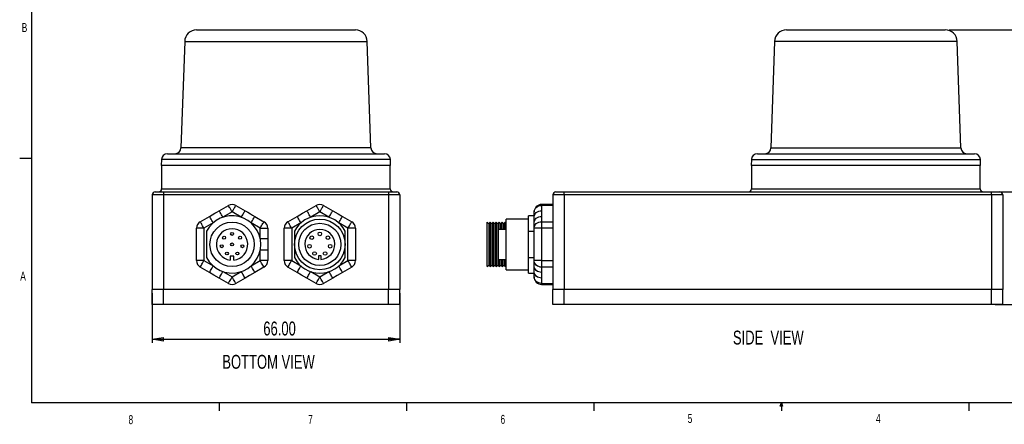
# Model space of a CAD drawing. Extents: x 13 to 419, y 4 to 274.
# Tile 1 of 4: x 13 to 275, y 4 to 112. Entities that reach past the tile are written whole.
import ezdxf

# ---------------------------------------------------------------- set-up
doc = ezdxf.new("R2010")
doc.units = 0
doc.header["$PDSIZE"] = -1
doc.layers.get('0').update_dxf_attribs({"linetype": 'CONTINUOUS'})
doc.layers.get('DEFPOINTS').update_dxf_attribs({"linetype": 'CONTINUOUS'})
doc.dimstyles.new('SLDDIMSTYLE0', dxfattribs={"dimtxt": 4.938889, "dimasz": 3, "dimexe": 1, "dimexo": 0.0625, "dimgap": 1.234722, "dimtad": 0, "dimtih": 1, "dimtoh": 1, "dimzin": 4, "dimblk1": 'CLOSED', "dimblk2": 'CLOSED', "dimsah": 1, "dimcen": 0.09, "dimclrd": 7, "dimclre": 7, "dimclrt": 7, "dimazin": 3, "dimtfac": 1, "dimtofl": 0, "dimtmove": 0, "dimatfit": 3})

# ---------------------------------------------------------------- blocks, each defined once
blk = doc.blocks.new('NOTE5')
at = {"color": 7, "width": 0.7}
blk.add_text('A', height=2.38, dxfattribs=at).set_placement((0, 1))
blk = doc.blocks.new('NOTE6')
at = {"color": 7, "width": 0.7}
blk.add_text('B', height=2.38, dxfattribs=at).set_placement((0, 1))
blk = doc.blocks.new('NOTE25')
at = {"color": 7, "width": 0.7}
blk.add_text('4', height=2.38, dxfattribs=at).set_placement((0, 1))
blk = doc.blocks.new('NOTE26')
at = {"color": 7, "width": 0.7}
blk.add_text('5', height=2.38, dxfattribs=at).set_placement((0, 1))
blk = doc.blocks.new('NOTE27')
at = {"color": 7, "width": 0.7}
blk.add_text('6', height=2.38, dxfattribs=at).set_placement((0, 1))
blk = doc.blocks.new('NOTE28')
at = {"color": 7, "width": 0.7}
blk.add_text('7', height=2.38, dxfattribs=at).set_placement((0, 1))
blk = doc.blocks.new('NOTE29')
at = {"color": 7, "width": 0.7}
blk.add_text('8', height=2.38, dxfattribs=at).set_placement((0, 1))
blk = doc.blocks.new('_CLOSED')
at = {"color": 0, "linetype": 'BYBLOCK'}
for p, q in [((-1, 0.166667), (0, 0)), ((-1, 0.166667), (-1, -0.166667)), ((0, 0), (-1, -0.166667)), ((0, 0), (-1, 0))]:
    blk.add_line(p, q, dxfattribs=at)
blk = doc.blocks.new('*D47')
at = {"color": 7}
for p, q in [((48.09, 39.16), (48.09, 25.88)), ((114.09, 39.16), (114.09, 25.88)), ((48.09, 26.88), (114.09, 26.88))]:
    blk.add_line(p, q, dxfattribs=at)
at = {"layer": 'DEFPOINTS', "color": 7}
for p in [(48.09, 40.16), (114.09, 40.16)]:
    blk.add_point(p, dxfattribs=at)
at = {"xscale": 3, "yscale": 3}
for p, rotation in [((48.09, 26.88), 180), ((114.09, 26.88), 360)]:
    blk.add_blockref('_CLOSED', p, dxfattribs=dict(at, rotation=rotation))
at = {"color": 7, "width": 0.7}
blk.add_text('66.00', height=3.704, dxfattribs=at).set_placement((77.71, 27.89))
blk = doc.blocks.new('NOTE48')
at = {"color": 7, "width": 0.7}
blk.add_text('BOTTOM VIEW', height=3.7042, dxfattribs=at).set_placement((0, 1.01))
blk = doc.blocks.new('*D53')
at = {"color": 7}
for p, q in [((272.95, 66.16), (286.23, 66.16)), ((285.23, 66.16), (285.23, 55.67)), ((285.23, 36.16), (285.23, 49.79)), ((272.95, 36.16), (286.23, 36.16))]:
    blk.add_line(p, q, dxfattribs=at)
at = {"layer": 'DEFPOINTS', "color": 7}
for p in [(271.95, 66.16), (271.95, 36.16)]:
    blk.add_point(p, dxfattribs=at)
at = {"xscale": 3, "yscale": 3}
for p, rotation in [((285.23, 66.16), 90), ((285.23, 36.16), 270)]:
    blk.add_blockref('_CLOSED', p, dxfattribs=dict(at, rotation=rotation))
at = {"color": 7, "width": 0.7}
blk.add_text('30.00', height=3.704, dxfattribs=at).set_placement((279.08, 50.8))
blk = doc.blocks.new('*D54')
at = {"color": 7}
for p, q in [((260.63, 109.35), (302.09, 109.35)), ((301.09, 109.35), (301.09, 55.67)), ((301.09, 36.16), (301.09, 49.79)), ((272.95, 36.16), (302.09, 36.16))]:
    blk.add_line(p, q, dxfattribs=at)
at = {"layer": 'DEFPOINTS', "color": 7}
for p in [(259.63, 109.35), (271.95, 36.16)]:
    blk.add_point(p, dxfattribs=at)
at = {"xscale": 3, "yscale": 3}
for p, rotation in [((301.09, 109.35), 90), ((301.09, 36.16), 270)]:
    blk.add_blockref('_CLOSED', p, dxfattribs=dict(at, rotation=rotation))
at = {"color": 7, "width": 0.7}
blk.add_text('73.20', height=3.704, dxfattribs=at).set_placement((294.93, 50.8))
blk = doc.blocks.new('NOTE49')
at = {"color": 7, "width": 0.7}
blk.add_text('SIDE  VIEW', height=3.704, dxfattribs=at).set_placement((0, 1.01))

msp = doc.modelspace()

# ---------------------------------------------------------------- linework, layer by layer
at = {"color": 7, "linetype": 'CONTINUOUS'}
for p, q in [((15.907, 270.309), (15.907, 9.959)), ((59.911, 109.355), (61.701, 109.355)), ((61.701, 109.355), (102.272, 109.355)), ((217.269, 109.355), (259.631, 109.355)), ((56.738, 106.291), (55.745, 77.867)), ((56.754, 106.291), (105.445, 106.291)), ((106.438, 77.867), (105.445, 106.291)), ((214.096, 106.291), (213.103, 77.867)), ((262.801, 106.291), (214.104, 106.291)), ((263.796, 77.867), (262.804, 106.291)), ((52.145, 76.335), (110.038, 76.335)), ((106.438, 77.867), (55.745, 77.867)), ((209.503, 76.335), (250.097, 76.335)), ((213.103, 77.867), (263.796, 77.867)), ((250.097, 76.335), (267.397, 76.335)), ((15.907, 75.046), (12.732, 75.046)), ((50.558, 74.803), (50.501, 73.16)), ((111.607, 74.803), (50.576, 74.803)), ((111.682, 73.16), (111.625, 74.803)), ((207.916, 74.803), (207.859, 73.16)), ((207.935, 74.803), (268.965, 74.803)), ((269.041, 73.16), (268.983, 74.803)), ((111.682, 73.16), (50.501, 73.16)), ((50.591, 73.16), (50.591, 66.985)), ((111.591, 66.985), (111.591, 73.16)), ((250.759, 73.16), (207.859, 73.16)), ((207.95, 73.16), (207.95, 66.985)), ((269.041, 73.16), (250.759, 73.16)), ((268.95, 66.985), (268.95, 73.16)), ((48.885, 66.16), (51.091, 66.16)), ((50.591, 66.985), (111.591, 66.985)), ((51.091, 66.16), (111.091, 66.16)), ((51.091, 66.16), (51.091, 65.366)), ((111.091, 66.16), (111.091, 65.366)), ((111.091, 66.16), (113.298, 66.16)), ((155.744, 66.16), (157.95, 66.16)), ((157.95, 65.366), (157.95, 66.16)), ((157.95, 66.16), (271.95, 66.16)), ((207.95, 66.985), (268.95, 66.985)), ((271.95, 65.366), (271.95, 66.16)), ((271.95, 66.16), (274.156, 66.16)), ((48.091, 65.366), (48.091, 40.16)), ((51.091, 65.366), (48.091, 65.366)), ((111.091, 65.366), (51.091, 65.366)), ((51.091, 65.366), (51.091, 40.16)), ((111.091, 65.366), (111.091, 40.16)), ((114.091, 65.366), (111.091, 65.366)), ((114.091, 65.366), (114.091, 40.16)), ((157.95, 65.366), (154.95, 65.366)), ((154.95, 65.366), (154.95, 40.16)), ((271.95, 65.366), (157.95, 65.366)), ((157.95, 65.366), (157.95, 40.16)), ((274.95, 65.366), (271.95, 65.366)), ((271.95, 65.366), (271.95, 40.16)), ((274.95, 65.366), (274.95, 40.16)), ((65.947, 61.141), (68.391, 62.552)), ((69.391, 60.82), (66.947, 59.409)), ((71.836, 59.409), (69.391, 60.82)), ((70.391, 62.552), (72.836, 61.141)), ((89.347, 61.141), (91.791, 62.552)), ((92.791, 60.82), (90.347, 59.409)), ((95.236, 59.409), (92.791, 60.82)), ((93.791, 62.552), (96.236, 61.141)), ((149.95, 59.409), (149.95, 60.82)), ((154.95, 62.82), (151.95, 62.82)), ((151.95, 62.552), (151.95, 62.82)), ((151.95, 62.552), (151.95, 61.141)), ((154.95, 62.552), (151.95, 62.552)), ((60.891, 58.222), (63.336, 59.633)), ((64.336, 57.901), (61.891, 56.49)), ((76.891, 56.49), (74.447, 57.901)), ((75.447, 59.633), (77.891, 58.222)), ((84.291, 58.222), (86.736, 59.633)), ((87.736, 57.901), (85.291, 56.49)), ((100.291, 56.49), (97.847, 57.901)), ((98.847, 59.633), (101.291, 58.222)), ((137.86, 57.685), (137.46, 58.085)), ((137.46, 46.235), (137.46, 58.085)), ((138.26, 58.085), (137.86, 57.685)), ((138.66, 57.685), (138.26, 58.085)), ((138.26, 58.08), (138.26, 46.24)), ((139.06, 58.085), (138.66, 57.685)), ((139.46, 57.685), (139.06, 58.085)), ((139.06, 58.08), (139.06, 46.24)), ((139.86, 58.085), (139.46, 57.685)), ((140.26, 57.685), (139.86, 58.085)), ((139.86, 58.08), (139.86, 46.24)), ((140.66, 58.085), (140.26, 57.685)), ((141.06, 57.685), (140.66, 58.085)), ((140.66, 56.16), (140.66, 58.08)), ((141.46, 58.085), (141.06, 57.685)), ((141.86, 57.685), (141.46, 58.085)), ((141.46, 56.16), (141.46, 58.08)), ((142.26, 58.085), (141.86, 57.685)), ((142.46, 57.885), (142.26, 58.085)), ((142.26, 56.16), (142.26, 58.08)), ((148.46, 58.91), (142.46, 58.91)), ((142.46, 45.41), (142.46, 58.91)), ((149.95, 59.81), (148.46, 59.81)), ((148.46, 55.665), (148.46, 59.81)), ((149.95, 57.901), (149.95, 59.409)), ((149.95, 56.49), (149.95, 57.901)), ((151.95, 59.633), (151.95, 58.222)), ((151.95, 58.222), (151.95, 56.49)), ((151.95, 58.222), (154.95, 58.222)), ((59.891, 47.83), (59.891, 56.49)), ((61.891, 56.49), (59.891, 56.49)), ((61.891, 56.49), (61.891, 47.83)), ((62.591, 55.665), (62.591, 48.655)), ((76.891, 56.49), (78.891, 56.49)), ((76.891, 53.667), (76.891, 56.49)), ((78.891, 56.49), (78.891, 53.667)), ((83.291, 47.83), (83.291, 56.49)), ((85.291, 56.49), (83.291, 56.49)), ((85.291, 56.49), (85.291, 47.83)), ((85.991, 55.665), (85.991, 48.655)), ((99.591, 48.655), (99.591, 55.665)), ((100.291, 47.83), (100.291, 56.49)), ((102.291, 56.49), (100.291, 56.49)), ((102.291, 56.49), (102.291, 47.83)), ((137.86, 57.679), (137.86, 46.64)), ((138.66, 57.679), (138.66, 46.64)), ((139.46, 57.679), (139.46, 46.64)), ((140.26, 57.679), (140.26, 46.64)), ((142.46, 56.16), (140.46, 56.16)), ((140.46, 48.171), (140.46, 56.16)), ((141.06, 56.16), (141.06, 57.679)), ((141.86, 56.16), (141.86, 57.679)), ((148.46, 55.665), (149.95, 55.665)), ((148.46, 48.655), (148.46, 55.665)), ((149.95, 47.83), (149.95, 56.49)), ((151.95, 56.49), (149.95, 56.49)), ((154.95, 56.49), (151.95, 56.49)), ((151.95, 56.49), (151.95, 47.83)), ((78.891, 53.667), (76.891, 53.667)), ((78.891, 53.667), (78.891, 50.652)), ((78.891, 50.652), (76.891, 50.652)), ((76.891, 47.83), (76.891, 50.652)), ((78.891, 50.652), (78.891, 47.83)), ((61.891, 47.83), (59.891, 47.83)), ((61.891, 47.83), (64.336, 46.418)), ((68.891, 49.005), (68.891, 48.005)), ((69.891, 49.005), (68.891, 49.005)), ((69.891, 48.005), (69.891, 49.005)), ((74.447, 46.418), (76.891, 47.83)), ((78.891, 47.83), (76.891, 47.83)), ((85.291, 47.83), (83.291, 47.83)), ((85.291, 47.83), (87.736, 46.418)), ((92.491, 49.171), (93.091, 49.171)), ((92.491, 48.171), (92.491, 49.171)), ((93.091, 49.171), (93.091, 48.171)), ((97.847, 46.418), (100.291, 47.83)), ((102.291, 47.83), (100.291, 47.83)), ((140.46, 48.171), (142.46, 48.171)), ((140.66, 48.171), (140.66, 46.24)), ((141.06, 48.171), (141.06, 46.64)), ((141.46, 48.171), (141.46, 46.24)), ((141.86, 48.171), (141.86, 46.64)), ((142.26, 48.171), (142.26, 46.24)), ((148.46, 44.51), (148.46, 48.655)), ((148.46, 48.655), (149.95, 48.655)), ((151.95, 47.83), (149.95, 47.83)), ((149.95, 46.418), (149.95, 47.83)), ((151.95, 47.83), (151.95, 46.098)), ((151.95, 47.83), (154.95, 47.83)), ((63.336, 44.686), (60.891, 46.098)), ((66.947, 44.911), (69.391, 43.5)), ((69.391, 43.5), (71.836, 44.911)), ((77.891, 46.098), (75.447, 44.686)), ((86.736, 44.686), (84.291, 46.098)), ((90.347, 44.911), (92.791, 43.5)), ((92.791, 43.5), (95.236, 44.911)), ((101.291, 46.098), (98.847, 44.686)), ((137.46, 46.235), (137.86, 46.635)), ((137.86, 46.635), (138.26, 46.235)), ((138.26, 46.235), (138.66, 46.635)), ((138.66, 46.635), (139.06, 46.235)), ((139.06, 46.235), (139.46, 46.635)), ((139.46, 46.635), (139.86, 46.235)), ((139.86, 46.235), (140.26, 46.635)), ((140.26, 46.635), (140.66, 46.235)), ((140.66, 46.235), (141.06, 46.635)), ((141.06, 46.635), (141.46, 46.235)), ((141.46, 46.235), (141.86, 46.635)), ((141.86, 46.635), (142.26, 46.235)), ((142.26, 46.235), (142.46, 46.435)), ((142.46, 45.41), (148.46, 45.41)), ((149.95, 44.911), (149.95, 46.418)), ((149.95, 43.5), (149.95, 44.911)), ((154.95, 46.098), (151.95, 46.098)), ((151.95, 46.098), (151.95, 44.686)), ((68.391, 41.768), (65.947, 43.179)), ((72.836, 43.179), (70.391, 41.768)), ((91.791, 41.768), (89.347, 43.179)), ((96.236, 43.179), (93.791, 41.768)), ((148.46, 44.51), (149.95, 44.51)), ((151.95, 43.179), (151.95, 41.768)), ((51.091, 40.16), (48.091, 40.16)), ((48.091, 36.16), (48.091, 40.16)), ((51.091, 40.16), (48.091, 40.16)), ((111.091, 40.16), (51.091, 40.16)), ((51.091, 36.16), (51.091, 40.16)), ((111.091, 40.16), (51.091, 40.16)), ((114.091, 40.16), (111.091, 40.16)), ((111.091, 36.16), (111.091, 40.16)), ((114.091, 40.16), (111.091, 40.16)), ((114.091, 36.16), (114.091, 40.16)), ((151.95, 41.768), (154.95, 41.768)), ((151.95, 41.768), (151.95, 41.5)), ((151.95, 41.5), (154.95, 41.5)), ((157.95, 40.16), (154.95, 40.16)), ((154.95, 36.16), (154.95, 40.16)), ((157.95, 40.16), (154.95, 40.16)), ((271.95, 40.16), (157.95, 40.16)), ((157.95, 36.16), (157.95, 40.16)), ((271.95, 40.16), (157.95, 40.16)), ((274.95, 40.16), (271.95, 40.16)), ((271.95, 36.16), (271.95, 40.16)), ((274.95, 40.16), (271.95, 40.16)), ((274.95, 36.16), (274.95, 40.16)), ((51.091, 36.16), (48.091, 36.16)), ((111.091, 36.16), (51.091, 36.16)), ((114.091, 36.16), (111.091, 36.16)), ((157.95, 36.16), (154.95, 36.16)), ((271.95, 36.16), (157.95, 36.16)), ((274.95, 36.16), (271.95, 36.16)), ((415.957, 9.959), (15.907, 9.959)), ((65.907, 9.959), (65.907, 7.805)), ((115.913, 9.959), (115.913, 7.805)), ((165.919, 9.959), (165.919, 7.805)), ((215.589, 9.081), (215.925, 9.959)), ((216.244, 9.081), (215.589, 9.081)), ((215.925, 9.959), (215.925, 7.805)), ((215.925, 9.959), (216.244, 9.081)), ((265.932, 9.959), (265.932, 7.805))]:
    msp.add_line(p, q, dxfattribs=at)
at = {"color": 7, "linetype": 'CONTINUOUS', "flags": 128}
for points in [[(63.336, 59.633), (64.05, 60.046), (64.764, 60.458), (65.355, 60.799), (65.947, 61.141)], [(66.947, 59.409), (66.752, 59.747), (66.564, 60.072), (66.391, 60.371), (66.24, 60.634), (66.116, 60.849), (66.023, 61.009), (65.966, 61.108), (65.947, 61.141)], [(69.391, 60.82), (69.196, 61.158), (69.009, 61.483), (68.836, 61.782), (68.684, 62.045), (68.56, 62.26), (68.468, 62.42), (68.411, 62.519), (68.391, 62.552)], [(69.391, 60.82), (69.587, 61.158), (69.774, 61.483), (69.947, 61.782), (70.099, 62.045), (70.223, 62.26), (70.315, 62.42), (70.372, 62.519), (70.391, 62.552)], [(71.836, 59.409), (72.031, 59.747), (72.219, 60.072), (72.392, 60.371), (72.543, 60.634), (72.667, 60.849), (72.76, 61.009), (72.817, 61.108), (72.836, 61.141)], [(72.836, 61.141), (73.55, 60.729), (74.264, 60.317), (74.855, 59.975), (75.447, 59.633)], [(86.736, 59.633), (88.164, 60.458), (89.347, 61.141)], [(90.347, 59.409), (90.152, 59.747), (89.964, 60.072), (89.791, 60.371), (89.64, 60.634), (89.516, 60.849), (89.423, 61.009), (89.366, 61.108), (89.347, 61.141)], [(92.791, 60.82), (92.596, 61.158), (92.409, 61.483), (92.236, 61.782), (92.084, 62.045), (91.96, 62.26), (91.868, 62.42), (91.811, 62.519), (91.791, 62.552)], [(92.791, 60.82), (92.987, 61.158), (93.174, 61.483), (93.347, 61.782), (93.499, 62.045), (93.623, 62.26), (93.715, 62.42), (93.772, 62.519), (93.791, 62.552)], [(95.236, 59.409), (95.431, 59.747), (95.619, 60.072), (95.792, 60.371), (95.943, 60.634), (96.067, 60.849), (96.16, 61.009), (96.217, 61.108), (96.236, 61.141)], [(96.236, 61.141), (97.664, 60.317), (98.847, 59.633)], [(149.95, 60.82), (149.988, 61.158), (150.102, 61.483), (150.287, 61.782), (150.536, 62.045), (150.839, 62.26), (151.185, 62.42), (151.56, 62.519), (151.95, 62.552)], [(149.95, 59.409), (149.988, 59.747), (150.102, 60.072), (150.287, 60.371), (150.536, 60.634), (150.839, 60.849), (151.185, 61.009), (151.56, 61.108), (151.95, 61.141)], [(151.95, 61.141), (151.944, 60.317), (151.95, 59.633)], [(61.891, 56.49), (61.696, 56.828), (61.509, 57.153), (61.336, 57.452), (61.184, 57.715), (61.06, 57.93), (60.968, 58.09), (60.911, 58.189), (60.891, 58.222)], [(64.336, 57.901), (64.141, 58.239), (63.953, 58.564), (63.78, 58.864), (63.629, 59.126), (63.505, 59.342), (63.412, 59.502), (63.355, 59.6), (63.336, 59.633)], [(74.447, 57.901), (74.642, 58.239), (74.83, 58.564), (75.003, 58.864), (75.154, 59.126), (75.278, 59.342), (75.371, 59.502), (75.428, 59.6), (75.447, 59.633)], [(76.891, 56.49), (77.087, 56.828), (77.274, 57.153), (77.447, 57.452), (77.599, 57.715), (77.723, 57.93), (77.815, 58.09), (77.872, 58.189), (77.891, 58.222)], [(85.291, 56.49), (85.096, 56.828), (84.909, 57.153), (84.736, 57.452), (84.584, 57.715), (84.46, 57.93), (84.368, 58.09), (84.311, 58.189), (84.291, 58.222)], [(87.736, 57.901), (87.541, 58.239), (87.353, 58.564), (87.18, 58.864), (87.029, 59.126), (86.905, 59.342), (86.812, 59.502), (86.755, 59.6), (86.736, 59.633)], [(97.847, 57.901), (98.042, 58.239), (98.23, 58.564), (98.403, 58.864), (98.554, 59.126), (98.678, 59.342), (98.771, 59.502), (98.828, 59.6), (98.847, 59.633)], [(100.291, 56.49), (100.487, 56.828), (100.674, 57.153), (100.847, 57.452), (100.999, 57.715), (101.123, 57.93), (101.215, 58.09), (101.272, 58.189), (101.291, 58.222)], [(149.95, 57.901), (149.988, 58.239), (150.102, 58.564), (150.287, 58.864), (150.536, 59.126), (150.839, 59.342), (151.185, 59.502), (151.56, 59.6), (151.95, 59.633)], [(149.95, 56.49), (149.988, 56.828), (150.102, 57.153), (150.287, 57.452), (150.536, 57.715), (150.839, 57.93), (151.185, 58.09), (151.56, 58.189), (151.95, 58.222)], [(60.891, 46.098), (60.911, 46.131), (60.968, 46.23), (61.06, 46.39), (61.184, 46.605), (61.336, 46.868), (61.509, 47.167), (61.696, 47.492), (61.891, 47.83)], [(77.891, 46.098), (77.872, 46.131), (77.815, 46.23), (77.723, 46.39), (77.599, 46.605), (77.447, 46.868), (77.274, 47.167), (77.087, 47.492), (76.891, 47.83)], [(84.291, 46.098), (84.311, 46.131), (84.368, 46.23), (84.46, 46.39), (84.584, 46.605), (84.736, 46.868), (84.909, 47.167), (85.096, 47.492), (85.291, 47.83)], [(101.291, 46.098), (101.272, 46.131), (101.215, 46.23), (101.123, 46.39), (100.999, 46.605), (100.847, 46.868), (100.674, 47.167), (100.487, 47.492), (100.291, 47.83)], [(151.95, 46.098), (151.56, 46.131), (151.185, 46.23), (150.839, 46.39), (150.536, 46.605), (150.287, 46.868), (150.102, 47.167), (149.988, 47.492), (149.95, 47.83)], [(63.336, 44.686), (63.355, 44.72), (63.412, 44.818), (63.505, 44.978), (63.629, 45.194), (63.78, 45.456), (63.953, 45.756), (64.141, 46.081), (64.336, 46.418)], [(65.947, 43.179), (64.519, 44.003), (63.336, 44.686)], [(65.947, 43.179), (65.966, 43.212), (66.023, 43.311), (66.116, 43.471), (66.24, 43.686), (66.391, 43.949), (66.564, 44.248), (66.752, 44.573), (66.947, 44.911)], [(72.836, 43.179), (72.817, 43.212), (72.76, 43.311), (72.667, 43.471), (72.543, 43.686), (72.392, 43.949), (72.219, 44.248), (72.031, 44.573), (71.836, 44.911)], [(75.447, 44.686), (74.019, 43.862), (72.836, 43.179)], [(75.447, 44.686), (75.428, 44.72), (75.371, 44.818), (75.278, 44.978), (75.154, 45.194), (75.003, 45.456), (74.83, 45.756), (74.642, 46.081), (74.447, 46.418)], [(86.736, 44.686), (86.755, 44.72), (86.812, 44.818), (86.905, 44.978), (87.029, 45.194), (87.18, 45.456), (87.353, 45.756), (87.541, 46.081), (87.736, 46.418)], [(89.347, 43.179), (87.919, 44.003), (86.736, 44.686)], [(89.347, 43.179), (89.366, 43.212), (89.423, 43.311), (89.516, 43.471), (89.64, 43.686), (89.791, 43.949), (89.964, 44.248), (90.152, 44.573), (90.347, 44.911)], [(96.236, 43.179), (96.217, 43.212), (96.16, 43.311), (96.067, 43.471), (95.943, 43.686), (95.792, 43.949), (95.619, 44.248), (95.431, 44.573), (95.236, 44.911)], [(98.847, 44.686), (97.419, 43.862), (96.236, 43.179)], [(98.847, 44.686), (98.828, 44.72), (98.771, 44.818), (98.678, 44.978), (98.554, 45.194), (98.403, 45.456), (98.23, 45.756), (98.042, 46.081), (97.847, 46.418)], [(151.95, 44.686), (151.56, 44.72), (151.185, 44.818), (150.839, 44.978), (150.536, 45.194), (150.287, 45.456), (150.102, 45.756), (149.988, 46.081), (149.95, 46.418)], [(151.95, 43.179), (151.56, 43.212), (151.185, 43.311), (150.839, 43.471), (150.536, 43.686), (150.287, 43.949), (150.102, 44.248), (149.988, 44.573), (149.95, 44.911)], [(151.95, 44.686), (151.944, 43.862), (151.95, 43.179)], [(68.391, 41.768), (68.411, 41.801), (68.468, 41.899), (68.56, 42.06), (68.684, 42.275), (68.836, 42.537), (69.009, 42.837), (69.196, 43.162), (69.391, 43.5)], [(70.391, 41.768), (70.372, 41.801), (70.315, 41.899), (70.223, 42.06), (70.099, 42.275), (69.947, 42.537), (69.774, 42.837), (69.587, 43.162), (69.391, 43.5)], [(91.791, 41.768), (91.811, 41.801), (91.868, 41.899), (91.96, 42.06), (92.084, 42.275), (92.236, 42.537), (92.409, 42.837), (92.596, 43.162), (92.791, 43.5)], [(93.791, 41.768), (93.772, 41.801), (93.715, 41.899), (93.623, 42.06), (93.499, 42.275), (93.347, 42.537), (93.174, 42.837), (92.987, 43.162), (92.791, 43.5)], [(151.95, 41.768), (151.56, 41.801), (151.185, 41.899), (150.839, 42.06), (150.536, 42.275), (150.287, 42.537), (150.102, 42.837), (149.988, 43.162), (149.95, 43.5)]]:
    msp.add_lwpolyline(points, dxfattribs=at)
at = {"color": 7, "linetype": 'CONTINUOUS'}
for centre, radius in [((69.391, 52.16), 5.925), ((92.791, 52.16), 6.75), ((92.791, 52.16), 5.63), ((69.391, 54.954), 0.394), ((92.791, 54.954), 0.483), ((67.251, 53.956), 0.394), ((69.391, 52.16), 0.394), ((71.532, 53.956), 0.394), ((90.651, 53.956), 0.483), ((94.932, 53.956), 0.483), ((66.64, 51.675), 0.394), ((67.994, 49.74), 0.394), ((70.788, 49.74), 0.394), ((72.143, 51.675), 0.394), ((90.04, 51.675), 0.483), ((91.394, 49.74), 0.483), ((94.188, 49.74), 0.483), ((95.543, 51.675), 0.483)]:
    msp.add_circle(centre, radius, dxfattribs=at)
for centre, radius, start, end in [((59.911, 106.18), 3.175, 90, 178), ((102.272, 106.18), 3.175, 2, 90), ((217.269, 106.18), 3.175, 90, 178), ((259.631, 106.18), 3.175, 2, 90), ((52.145, 74.747), 1.587, 90, 178), ((54.158, 77.922), 1.587, 270, 358), ((108.025, 77.922), 1.587, 182, 270), ((110.038, 74.747), 1.587, 2, 90), ((209.503, 74.747), 1.587, 90, 178), ((211.517, 77.922), 1.587, 270, 358), ((265.383, 77.922), 1.587, 182, 270), ((267.397, 74.747), 1.587, 2, 90), ((48.885, 65.366), 0.794, 90, 180), ((49.766, 66.985), 0.826, 270, 0), ((112.417, 66.985), 0.826, 180, 270), ((113.298, 65.366), 0.794, 0, 90), ((155.744, 65.366), 0.794, 90, 180), ((207.124, 66.985), 0.826, 270, 0), ((269.775, 66.985), 0.826, 180, 270), ((274.156, 65.366), 0.794, 0, 90), ((69.391, 60.82), 2, 60, 120), ((92.791, 60.82), 2, 60, 120), ((151.95, 60.82), 2, 90, 180), ((61.891, 56.49), 2, 120, 180), ((69.391, 52.16), 7.65, 207.26604, 152.73396), ((76.891, 56.49), 2, 0, 60), ((85.291, 56.49), 2, 120, 180), ((92.791, 52.16), 7.65, 27.26604, 152.73396), ((100.291, 56.49), 2, 0, 60), ((69.391, 52.16), 4.185, 276.86176, 263.13824), ((92.791, 52.16), 4, 274.30122, 265.69878), ((61.891, 47.83), 2, 180, 240), ((76.891, 47.83), 2, 300, 0), ((85.291, 47.83), 2, 180, 240), ((92.791, 52.16), 7.65, 207.26604, 332.73396), ((100.291, 47.83), 2, 300, 0), ((151.95, 43.5), 2, 180, 270), ((69.391, 43.5), 2, 240, 300), ((92.791, 43.5), 2, 240, 300)]:
    msp.add_arc(centre, radius, start, end, dxfattribs=at)

# ---------------------------------------------------------------- block references
for name, p in [('NOTE6', (13.279, 107.781)), ('NOTE5', (12.882, 41.529)), ('NOTE49', (202.973, 24.467)), ('NOTE48', (66.78, 18.004)), ('NOTE29', (41.759, 3.249)), ('NOTE28', (89.687, 3.324)), ('NOTE27', (140.991, 3.344)), ('NOTE26', (190.907, 3.552)), ('NOTE25', (241.135, 3.539))]:
    msp.add_blockref(name, p)

# ---------------------------------------------------------------- dimensions: what is measured, and where the dimension line sits
at = {"color": 7}
for base, p1, p2, picture, middle in [((301.090758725, 109.354921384), (271.949867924, 36.159921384), (259.630722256, 109.354921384), '*D54', (301.090758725, 52.72770483)), ((285.234, 66.16), (271.95, 36.16), (271.95, 66.16), '*D53', (285.234, 52.728))]:
    dim = msp.add_linear_dim(base=base, p1=p1, p2=p2, angle=90, dimstyle='SLDDIMSTYLE0', dxfattribs=at)
    dim.commit()
    dim.dimension.update_dxf_attribs({"geometry": picture, "text_midpoint": middle, "dimtype": 160})
dim = msp.add_linear_dim(base=(114.091, 29.822), p1=(48.091, 40.16), p2=(114.091, 40.16), dimstyle='SLDDIMSTYLE0', dxfattribs=at)
dim.commit()
dim.dimension.update_dxf_attribs({"geometry": '*D47', "text_midpoint": (83.862, 29.822), "dimtype": 160})

doc.saveas('drawing.dxf')
